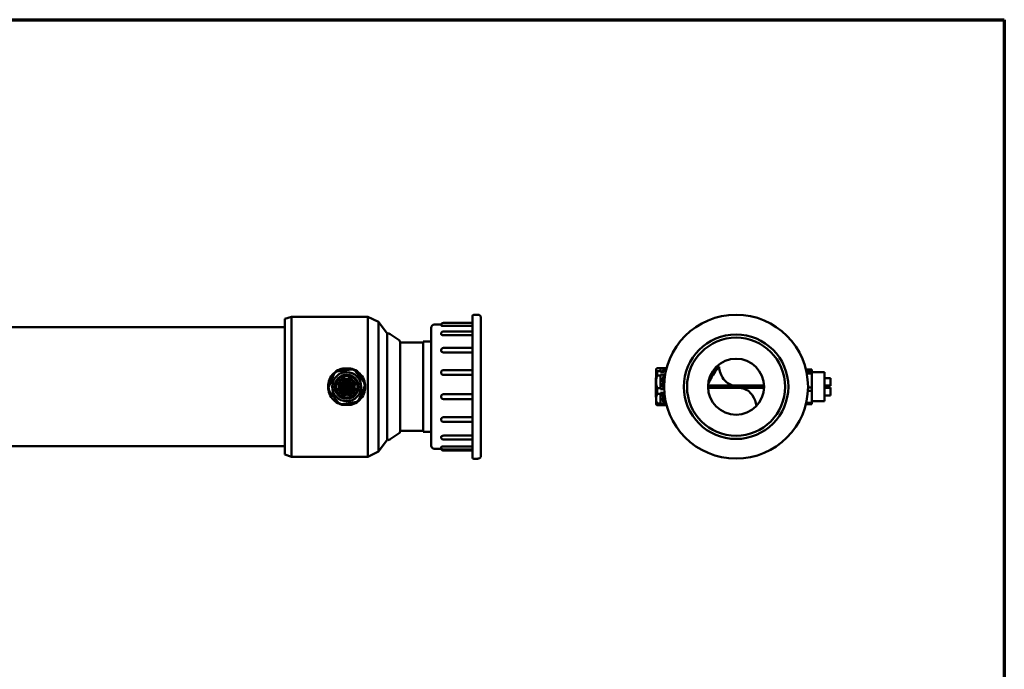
# Model space of a CAD drawing. Header units: millimetres. Extents: x 18 to 880, y 18 to 1083.
# Tile 5 of 5: x 423 to 873, y 315 to 612. Entities that reach past the tile are written whole.
import ezdxf

# ---------------------------------------------------------------- set-up
doc = ezdxf.new("R2010")
doc.units = ezdxf.units.MM
doc.header["$LTSCALE"] = 3
doc.layers.add('Cadre (ISO)', color=7, linetype='Continuous', lineweight=70)
doc.layers.add('Visible (ISO)', color=7, linetype='Continuous', lineweight=50)

# ---------------------------------------------------------------- blocks, each defined once
blk = doc.blocks.new('Cadres AQUA4D Border')
at = {"layer": 'Cadre (ISO)'}
for p, q in [((6, 204), (291, 204)), ((291, 204), (291, 6))]:
    blk.add_line(p, q, dxfattribs=at)

msp = doc.modelspace()

# ---------------------------------------------------------------- linework, layer by layer
at = {"layer": 'Visible (ISO)'}
for p, q in [((543.95, 475.21), (546.95, 476.21)), ((543.95, 413.21), (543.95, 475.21)), ((546.95, 476.21), (546.95, 412.21)), ((546.95, 476.21), (581.92, 476.21)), ((581.92, 412.21), (581.92, 476.21)), ((586.73, 473.81), (581.92, 476.21)), ((586.73, 473.81), (586.73, 414.6)), ((590.71, 468.53), (586.73, 473.81)), ((629.85, 473.36), (616.55, 473.36)), ((629.85, 411.78), (629.85, 476.63)), ((630.33, 477.11), (632.21, 477.11)), ((633.65, 412.74), (633.65, 475.67)), ((543.95, 471.46), (235.35, 471.46)), ((590.71, 419.86), (590.71, 468.55)), ((610.85, 417.24), (610.85, 471.17)), ((612.28, 472.61), (615.49, 472.61)), ((629.85, 472.03), (616.55, 472.03)), ((629.85, 469.48), (616.55, 469.48)), ((596.24, 465.51), (592.2, 468.25)), ((596.76, 464.52), (596.76, 423.89)), ((596.76, 464.46), (607.15, 464.46)), ((607.15, 423.61), (607.15, 464.81)), ((607.15, 464.81), (610.85, 464.81)), ((629.85, 467.74), (616.55, 467.74)), ((629.85, 461.92), (616.55, 461.92)), ((629.85, 459.87), (616.55, 459.87)), ((567.73, 451.15), (574.65, 452.12)), ((570.48, 452.52), (573.98, 452.52)), ((575.99, 451.57), (580.29, 446.06)), ((629.85, 451.83), (616.55, 451.83)), ((713.73, 452.21), (713.96, 452.43)), ((713.73, 452.21), (713.73, 451.98)), ((713.73, 451.98), (713.73, 446.47)), ((714.28, 452.69), (715.73, 452.69)), ((715.73, 451.28), (714.28, 451.28)), ((714.28, 451.28), (714.28, 449.36)), ((715.73, 452.69), (715.73, 451.28)), ((715.73, 452.61), (717.34, 452.61)), ((715.73, 450.98), (715.73, 451.28)), ((716.84, 451.21), (715.73, 451.21)), ((717.34, 450.98), (715.73, 450.98)), ((717.34, 452.61), (716.84, 451.21)), ((717.44, 452.69), (718.54, 452.69)), ((717.44, 451.28), (717.44, 452.69)), ((718.2, 451.28), (717.44, 451.28)), ((742.59, 453.31), (741.65, 453.37)), ((785.03, 452.12), (782.27, 452.12)), ((782.49, 451.15), (785.03, 451.15)), ((785.03, 451.15), (785.03, 452.12)), ((785.03, 450.26), (785.03, 451.15)), ((790.73, 450.86), (785.03, 450.86)), ((790.73, 437.56), (790.73, 450.86)), ((563.96, 443.78), (566.59, 450.26)), ((572.95, 449.46), (570.09, 449.06)), ((570.53, 447.15), (570.51, 447.15)), ((570.51, 446.85), (570.53, 446.85)), ((570.76, 449.51), (573.7, 449.51)), ((570.79, 446.11), (570.79, 446.31)), ((571.14, 447.15), (571.11, 447.15)), ((571.11, 446.85), (571.14, 446.85)), ((571.67, 447.76), (571.67, 447.45)), ((571.67, 446.56), (571.68, 445.15)), ((571.72, 446.5), (571.73, 444.06)), ((571.82, 446.5), (571.72, 446.5)), ((571.82, 447.48), (571.82, 447.68)), ((571.82, 447.48), (571.82, 446.5)), ((572.07, 447.5), (572.08, 444.71)), ((572.22, 447.71), (572.23, 444.71)), ((572.32, 446.51), (572.42, 446.51)), ((572.42, 446.51), (572.72, 446.51)), ((572.62, 446.51), (572.62, 447.68)), ((572.73, 444.71), (572.72, 446.51)), ((572.77, 447.77), (572.77, 447.45)), ((572.78, 445.16), (572.77, 446.56)), ((572.96, 446.35), (572.96, 445.66)), ((573.12, 446.35), (572.96, 446.35)), ((573.15, 446.32), (573.12, 446.35)), ((573.13, 445.66), (573.13, 446.14)), ((573.47, 447.32), (573.47, 447.3)), ((573.47, 446.72), (573.47, 446.69)), ((573.77, 447.3), (573.77, 447.32)), ((573.77, 446.69), (573.77, 446.72)), ((573.92, 445.79), (573.92, 445.99)), ((574.87, 445.93), (574.87, 445.9)), ((575.17, 445.9), (575.17, 445.93)), ((629.85, 449.61), (616.55, 449.61)), ((713.73, 448.24), (713.58, 448.24)), ((713.58, 446.6), (713.58, 448.24)), ((713.73, 446.6), (713.58, 446.6)), ((713.58, 446.43), (713.58, 446.6)), ((713.73, 446.43), (713.58, 446.43)), ((713.58, 446.31), (713.58, 446.43)), ((713.73, 446.31), (713.58, 446.31)), ((713.58, 446.13), (713.58, 446.31)), ((713.58, 446.08), (713.58, 446.13)), ((713.58, 445.84), (713.58, 446.08)), ((713.73, 446.08), (713.58, 446.08)), ((713.58, 445.78), (713.58, 445.84)), ((713.73, 446.47), (713.73, 438.69)), ((714.28, 449.36), (715.73, 449.36)), ((715.73, 449.36), (715.73, 449.75)), ((715.73, 449.75), (717.34, 449.75)), ((715.73, 449.36), (715.73, 443.58)), ((716.84, 447.65), (715.73, 447.65)), ((717.34, 449.75), (716.84, 447.65)), ((717.44, 449.36), (717.84, 449.36)), ((717.44, 444.94), (717.44, 449.36)), ((737.95, 447.21), (738.77, 447.71)), ((785.03, 450.26), (782.67, 450.26)), ((785.03, 443.78), (785.03, 450.26)), ((790.73, 448.17), (793.56, 448.17)), ((793.56, 448.16), (790.73, 448.16)), ((793.56, 448.16), (793.56, 448.17)), ((793.56, 448.15), (793.56, 448.16)), ((793.56, 448.15), (793.56, 445.25)), ((568.46, 436.84), (564.16, 442.35)), ((568.67, 444.75), (568.98, 444.75)), ((568.67, 443.65), (568.98, 443.65)), ((568.73, 444.2), (571.73, 444.2)), ((569.93, 444.6), (568.75, 444.6)), ((568.95, 443.8), (568.75, 443.8)), ((568.93, 444.05), (571.73, 444.06)), ((568.95, 443.8), (569.93, 443.8)), ((569.14, 445.75), (569.11, 445.75)), ((569.11, 445.45), (569.14, 445.45)), ((569.28, 443.12), (569.28, 443.09)), ((569.28, 442.51), (569.28, 442.48)), ((569.58, 443.09), (569.58, 443.12)), ((569.58, 442.48), (569.58, 442.51)), ((569.74, 445.75), (569.71, 445.75)), ((569.71, 445.45), (569.74, 445.45)), ((571.28, 444.75), (569.87, 444.75)), ((569.87, 443.65), (571.28, 443.65)), ((569.93, 444.4), (569.93, 444.7)), ((571.73, 444.7), (569.93, 444.7)), ((569.93, 444.3), (569.93, 444.4)), ((569.93, 443.8), (569.93, 443.7)), ((569.93, 443.7), (572.38, 443.71)), ((570.11, 445.44), (570.11, 444.9)), ((570.28, 445.44), (570.11, 445.44)), ((570.11, 444.9), (570.65, 444.83)), ((570.72, 443.48), (570.11, 443.47)), ((570.11, 443.47), (570.11, 443.26)), ((570.11, 443.26), (570.7, 442.9)), ((570.28, 445.03), (570.28, 445.44)), ((570.49, 445.01), (570.28, 445.03)), ((570.31, 443.28), (570.72, 443.28)), ((570.72, 443.05), (570.31, 443.28)), ((570.65, 444.83), (570.66, 445)), ((570.68, 441.72), (570.68, 441.69)), ((570.7, 442.9), (570.87, 442.9)), ((570.72, 443.58), (570.72, 443.48)), ((570.87, 443.58), (570.72, 443.58)), ((570.72, 443.28), (570.72, 443.05)), ((570.81, 445), (570.81, 444.8)), ((570.86, 442.07), (570.86, 442.25)), ((570.87, 443.48), (570.87, 443.58)), ((571.08, 443.48), (570.87, 443.48)), ((570.87, 443.28), (571.08, 443.28)), ((570.87, 442.9), (570.87, 443.28)), ((570.96, 442.34), (570.96, 442.3)), ((570.96, 442.3), (571.1, 442.3)), ((570.98, 441.69), (570.98, 441.72)), ((571.08, 443.28), (571.08, 443.48)), ((571.1, 442.3), (571.1, 442.33)), ((571.23, 442.25), (571.23, 442.05)), ((571.68, 443.25), (571.68, 441.85)), ((571.73, 443.7), (571.73, 441.9)), ((572.03, 441.91), (571.73, 441.9)), ((571.83, 441.9), (571.83, 440.73)), ((572.13, 441.91), (572.03, 441.91)), ((574.53, 444.71), (572.08, 444.71)), ((572.23, 440.71), (572.23, 443.71)), ((572.38, 440.91), (572.38, 443.71)), ((572.63, 441.91), (572.73, 441.91)), ((572.63, 440.93), (572.63, 441.91)), ((572.73, 441.91), (572.73, 444.36)), ((575.52, 444.36), (572.73, 444.36)), ((575.73, 444.21), (572.73, 444.21)), ((572.73, 442.81), (573.63, 442.81)), ((572.78, 441.85), (572.78, 442.71)), ((573.53, 442.71), (572.78, 442.71)), ((572.96, 445.66), (573.13, 445.66)), ((574.58, 444.76), (573.18, 444.76)), ((573.34, 441.56), (573.32, 441.56)), ((573.43, 442.07), (573.43, 442.22)), ((573.63, 443.01), (573.63, 444.01)), ((573.63, 443.71), (574.53, 443.71)), ((573.63, 442.81), (573.63, 443.01)), ((573.72, 442.34), (573.68, 442.39)), ((573.73, 443.66), (573.73, 442.91)), ((573.73, 443.66), (574.58, 443.66)), ((573.79, 442.58), (573.8, 442.25)), ((573.93, 442.58), (573.79, 442.58)), ((573.85, 443.51), (573.85, 443.42)), ((574.43, 443.51), (573.85, 443.51)), ((573.91, 442.06), (573.93, 442.06)), ((573.95, 441.56), (573.92, 441.56)), ((573.93, 442.06), (573.93, 442.58)), ((573.95, 443.26), (574.03, 443.26)), ((574.03, 443.39), (574.43, 443.39)), ((574.03, 443.26), (574.03, 443.39)), ((574.43, 443.39), (574.43, 443.51)), ((574.53, 444.61), (574.53, 444.71)), ((575.5, 444.61), (574.53, 444.61)), ((574.53, 444.11), (574.53, 444.01)), ((574.53, 444.01), (574.53, 443.71)), ((574.53, 443.81), (575.71, 443.81)), ((574.74, 442.96), (574.71, 442.96)), ((574.71, 442.66), (574.74, 442.66)), ((574.88, 445.32), (574.88, 445.29)), ((575.18, 445.29), (575.18, 445.32)), ((575.35, 442.96), (575.32, 442.96)), ((575.32, 442.66), (575.35, 442.66)), ((575.79, 444.76), (575.47, 444.76)), ((575.79, 443.66), (575.47, 443.66)), ((575.5, 444.61), (575.7, 444.61)), ((580.49, 444.63), (577.87, 438.15)), ((713.58, 445.55), (713.58, 445.78)), ((713.73, 445.78), (713.58, 445.78)), ((713.73, 445.55), (713.58, 445.55)), ((713.58, 445.41), (713.58, 445.55)), ((713.73, 445.41), (713.58, 445.41)), ((713.58, 445.22), (713.58, 445.41)), ((713.58, 445.17), (713.58, 445.22)), ((713.58, 444.57), (713.58, 445.17)), ((713.73, 445.17), (713.58, 445.17)), ((713.73, 444.57), (713.58, 444.57)), ((713.58, 444.43), (713.58, 444.57)), ((713.73, 444.43), (713.58, 444.43)), ((713.58, 444.07), (713.58, 444.43)), ((713.58, 443.99), (713.58, 444.07)), ((713.58, 443.75), (713.58, 443.99)), ((713.73, 443.99), (713.58, 443.99)), ((713.73, 443.75), (713.58, 443.75)), ((713.58, 443.61), (713.58, 443.75)), ((713.73, 443.61), (713.58, 443.61)), ((713.58, 443.42), (713.58, 443.61)), ((713.58, 443.36), (713.58, 443.42)), ((713.58, 442.86), (713.58, 443.36)), ((713.73, 443.36), (713.58, 443.36)), ((713.58, 442.78), (713.58, 442.86)), ((713.58, 442.15), (713.58, 442.78)), ((713.73, 442.78), (713.58, 442.78)), ((713.73, 442.15), (713.58, 442.15)), ((713.58, 442.01), (713.58, 442.15)), ((713.73, 442.01), (713.58, 442.01)), ((713.58, 441.58), (713.58, 442.01)), ((713.73, 441.58), (713.58, 441.58)), ((713.58, 441.43), (713.58, 441.58)), ((713.73, 441.43), (713.58, 441.43)), ((713.58, 441.27), (713.58, 441.43)), ((715.73, 443.58), (714.28, 443.58)), ((714.28, 443.58), (714.28, 440.88)), ((715.73, 444.63), (716.84, 444.63)), ((715.73, 443.08), (715.73, 443.58)), ((717.34, 443.08), (715.73, 443.08)), ((715.73, 440.88), (715.73, 441.34)), ((715.73, 441.34), (717.34, 441.34)), ((717.34, 443.08), (716.84, 444.63)), ((717.34, 441.34), (716.84, 440.65)), ((763.12, 444.71), (737.54, 444.71)), ((763.12, 443.71), (737.54, 443.71)), ((785.03, 442.35), (783.18, 442.35)), ((783.23, 443.78), (785.03, 443.78)), ((785.03, 442.35), (785.03, 443.78)), ((785.03, 436.84), (785.03, 442.35)), ((790.73, 444.75), (793.56, 444.75)), ((790.73, 444.64), (793.56, 444.64)), ((790.73, 443.77), (793.56, 443.77)), ((790.73, 443.76), (793.56, 443.76)), ((793.56, 443.65), (790.73, 443.65)), ((793.56, 444.75), (793.56, 445.25)), ((793.56, 444.64), (793.56, 444.75)), ((793.56, 443.76), (793.56, 443.77)), ((793.56, 443.65), (793.56, 443.76)), ((793.56, 443.65), (793.56, 443.65)), ((793.56, 443.15), (793.56, 443.65)), ((793.56, 440.26), (793.56, 443.15)), ((576.73, 437.26), (569.8, 436.29)), ((570.68, 441.11), (570.68, 441.09)), ((573.7, 438.91), (570.76, 438.91)), ((570.98, 441.09), (570.98, 441.11)), ((571.51, 438.95), (574.37, 439.36)), ((571.68, 440.64), (571.68, 440.96)), ((572.63, 440.93), (572.63, 440.73)), ((572.78, 440.65), (572.78, 440.96)), ((573.32, 441.26), (573.34, 441.26)), ((573.92, 441.26), (573.95, 441.26)), ((616.55, 440.75), (629.85, 440.75)), ((629.85, 438.51), (616.55, 438.51)), ((713.73, 441.27), (713.58, 441.27)), ((713.58, 441.02), (713.58, 441.27)), ((713.73, 441.02), (713.58, 441.02)), ((713.58, 440.43), (713.58, 441.02)), ((713.73, 440.43), (713.58, 440.43)), ((713.58, 440.4), (713.58, 440.43)), ((713.73, 440.4), (713.58, 440.4)), ((713.58, 440.24), (713.58, 440.4)), ((713.73, 440.24), (713.58, 440.24)), ((713.58, 440.02), (713.58, 440.24)), ((713.73, 440.02), (713.58, 440.02)), ((713.58, 439.86), (713.58, 440.02)), ((713.73, 439.86), (713.58, 439.86)), ((713.58, 439.63), (713.58, 439.86)), ((713.73, 439.63), (713.58, 439.63)), ((713.58, 439.48), (713.58, 439.63)), ((713.73, 439.48), (713.58, 439.48)), ((713.73, 438.69), (713.73, 436.21)), ((714.28, 440.88), (715.73, 440.88)), ((715.73, 440.88), (715.73, 436.51)), ((716.84, 440.65), (715.73, 440.65)), ((715.73, 438.36), (716.84, 438.36)), ((717.34, 436.3), (716.84, 438.36)), ((717.44, 440.88), (717.6, 440.88)), ((717.44, 436.51), (717.44, 440.88)), ((782.4, 436.84), (785.03, 436.84)), ((790.73, 437.56), (785.03, 437.56)), ((785.03, 436.29), (785.03, 436.84)), ((790.73, 440.24), (793.56, 440.24)), ((793.56, 440.24), (793.56, 440.26)), ((573.98, 435.89), (570.48, 435.89)), ((713.73, 436.21), (713.96, 435.98)), ((715.73, 436.51), (714.28, 436.51)), ((714.28, 436.51), (714.28, 435.72)), ((714.28, 435.72), (715.73, 435.72)), ((715.73, 436.3), (715.73, 436.51)), ((717.34, 436.3), (715.73, 436.3)), ((715.73, 435.72), (715.73, 435.8)), ((715.73, 435.8), (717.34, 435.8)), ((718.34, 436.51), (717.44, 436.51)), ((717.44, 435.72), (718.54, 435.72)), ((759.66, 435.44), (759.66, 435.44)), ((785.03, 436.29), (782.27, 436.29)), ((616.55, 430.22), (629.85, 430.22)), ((629.85, 428.13), (616.55, 428.13)), ((596.76, 423.96), (607.15, 423.96)), ((607.15, 423.61), (610.85, 423.61)), ((590.71, 419.88), (586.73, 414.6)), ((596.24, 422.9), (592.2, 420.17)), ((616.55, 421.83), (629.85, 421.83)), ((629.85, 420.03), (616.55, 420.03)), ((543.95, 416.96), (235.35, 416.96)), ((586.73, 414.6), (581.92, 412.21)), ((612.28, 415.8), (615.71, 415.8)), ((616.55, 416.84), (629.85, 416.84)), ((629.85, 415.43), (616.55, 415.43)), ((629.85, 415.05), (616.55, 415.05)), ((543.95, 413.21), (546.95, 412.21)), ((546.95, 412.21), (581.92, 412.21)), ((630.33, 411.3), (632.21, 411.3))]:
    msp.add_line(p, q, dxfattribs=at)
for centre, radius in [((750.33, 444.21), 32.9), ((750.33, 444.21), 23.9), ((750.33, 444.21), 22.42), ((750.33, 444.21), 12.8), ((572.23, 444.21), 6.65), ((572.23, 444.21), 5.5), ((572.23, 444.21), 5), ((569.43, 445.6), 0.62), ((569.43, 445.6), 0.35), ((570.82, 447), 0.62), ((570.82, 447), 0.35), ((573.62, 447.01), 0.62), ((573.62, 447.01), 0.35), ((575.03, 445.61), 0.62), ((575.03, 445.61), 0.35), ((569.43, 442.8), 0.62), ((569.43, 442.8), 0.35), ((570.83, 441.4), 0.62), ((570.83, 441.4), 0.35), ((573.63, 441.41), 0.62), ((573.63, 441.41), 0.35), ((575.03, 442.81), 0.62), ((575.03, 442.81), 0.35)]:
    msp.add_circle(centre, radius, dxfattribs=at)
for centre, radius, start, end in [((616.55, 472.24), 1.12, 90, 180), ((630.33, 476.63), 0.478, 90, 180), ((632.21, 475.67), 1.43, 0, 90), ((591.08, 466.59), 2, 55.9091, 100.6621), ((612.28, 471.17), 1.43, 90, 180), ((616.55, 468.35), 1.12, 90, 180), ((595.56, 464.52), 1.2, 0, 55.9091), ((616.55, 460.79), 1.12, 90, 180), ((572.23, 444.21), 8.28, 122.9455, 132.9554), ((572.23, 444.21), 8.28, 62.9455, 72.9554), ((616.55, 450.71), 1.12, 90, 180), ((572.23, 444.21), 5.3, 113.7903, 262.2097), ((572.23, 444.21), 4.08, 105.0425, 165.1632), ((569.43, 445.6), 0.325, 27.5893, 152.6164), ((570.82, 447), 0.325, 152.6164, 207.5893), ((570.82, 447), 0.325, 27.5893, 152.6164), ((570.82, 447), 0.325, 207.5893, 332.6164), ((570.82, 447), 0.325, 332.6164, 27.5893), ((571.27, 447.76), 0.4, 0.1028, 105.0425), ((572.23, 444.21), 3.65, 81.3914, 98.8143), ((572.23, 444.21), 3.6, 81.3149, 98.8908), ((572.23, 444.21), 3.5, 96.6653, 99.1439), ((570.82, 447), 0.96, 332.4057, 27.8), ((572.23, 444.21), 3.5, 92.2516, 96.6653), ((572.23, 444.21), 3.5, 88.4656, 90.1028), ((572.23, 444.21), 3.5, 81.0617, 83.5404), ((573.62, 447.01), 0.96, 152.4057, 207.8), ((573.17, 447.77), 0.4, 75.1632, 180.1028), ((572.23, 444.21), 5.3, 293.7903, 82.2097), ((572.23, 444.21), 4.08, 15.0425, 75.1632), ((573.62, 447.01), 0.325, 117.5893, 242.6164), ((573.62, 447.01), 0.325, 62.6164, 117.5893), ((573.62, 447.01), 0.325, 242.6164, 297.5893), ((573.62, 447.01), 0.325, 297.5893, 62.6164), ((575.03, 445.61), 0.325, 117.5893, 242.6164), ((575.03, 445.61), 0.325, 62.6164, 117.5893), ((575.03, 445.61), 0.325, 297.5893, 62.6164), ((572.23, 444.21), 8.28, 2.9455, 12.9554), ((572.23, 444.21), 8.28, 182.9455, 192.9554), ((568.67, 445.15), 0.4, 165.1632, 270.1028), ((568.67, 443.25), 0.4, 90.1028, 195.0425), ((572.23, 444.21), 4.09, 195.0425, 255.1632), ((572.23, 444.21), 3.65, 171.3914, 188.8143), ((572.23, 444.21), 3.6, 171.3149, 188.8908), ((572.23, 444.21), 3.5, 178.4656, 180.1028), ((572.23, 444.21), 3.5, 182.2516, 186.6653), ((572.23, 444.21), 3.5, 171.0617, 173.5404), ((572.23, 444.21), 3.5, 186.6653, 189.1439), ((569.43, 445.6), 0.96, 242.4057, 297.8), ((569.43, 442.8), 0.96, 62.4057, 117.8), ((569.43, 445.6), 0.325, 152.6164, 207.5893), ((569.43, 442.8), 0.325, 117.5893, 242.6164), ((569.43, 445.6), 0.325, 207.5893, 332.6164), ((569.43, 442.8), 0.325, 62.6164, 117.5893), ((569.43, 442.8), 0.325, 242.6164, 297.5893), ((569.43, 442.8), 0.325, 297.5893, 62.6164), ((569.43, 445.6), 0.325, 332.6164, 27.5893), ((570.83, 441.4), 0.325, 117.5893, 242.6164), ((570.83, 441.4), 0.325, 62.6164, 117.5893), ((570.83, 441.4), 0.325, 297.5893, 62.6164), ((571.28, 445.15), 0.4, 270.1028, 0.1028), ((571.28, 443.25), 0.4, 0.1028, 90.1028), ((570.83, 441.4), 0.96, 332.4057, 27.8), ((573.63, 441.41), 0.96, 152.4057, 207.8), ((573.18, 445.16), 0.4, 180.1028, 270.1028), ((572.23, 444.21), 4.09, 285.0425, 345.1632), ((573.63, 441.41), 0.325, 152.6164, 207.5893), ((573.63, 441.41), 0.325, 27.5893, 152.6164), ((573.53, 442.91), 0.2, 270.1028, 0.1028), ((573.63, 441.41), 0.325, 332.6164, 27.5893), ((575.03, 445.61), 0.96, 242.4057, 297.8), ((575.03, 442.81), 0.96, 62.4057, 117.8), ((575.03, 442.81), 0.325, 152.6164, 207.5893), ((575.03, 442.81), 0.325, 27.5893, 152.6164), ((575.03, 442.81), 0.325, 207.5893, 332.6164), ((575.03, 445.61), 0.325, 242.6164, 297.5893), ((575.03, 442.81), 0.325, 332.6164, 27.5893), ((572.23, 444.21), 3.5, 6.6653, 9.1439), ((572.23, 444.21), 3.5, 351.0617, 353.5404), ((572.23, 444.21), 3.5, 2.2516, 6.6653), ((572.23, 444.21), 3.5, 358.4656, 0.1028), ((572.23, 444.21), 3.6, 351.3149, 8.8908), ((575.79, 445.16), 0.4, 270.1028, 15.0425), ((575.79, 443.26), 0.4, 345.1632, 90.1028), ((572.23, 444.21), 3.65, 351.3914, 8.8143), ((572.23, 444.21), 8.28, 242.9455, 252.9554), ((570.83, 441.4), 0.325, 242.6164, 297.5893), ((571.28, 440.64), 0.4, 255.1632, 0.1028), ((572.23, 444.21), 3.5, 261.0617, 263.5404), ((572.23, 444.21), 3.6, 261.3149, 278.8908), ((572.23, 444.21), 3.65, 261.3914, 278.8143), ((572.23, 444.21), 3.5, 268.4656, 270.1028), ((572.23, 444.21), 3.5, 272.2516, 276.6653), ((572.23, 444.21), 3.5, 276.6653, 279.1439), ((573.18, 440.65), 0.4, 180.1028, 285.0425), ((573.63, 441.41), 0.325, 207.5893, 332.6164), ((572.23, 444.21), 8.28, 302.9455, 312.9554), ((616.55, 439.63), 1.12, 180, 270), ((616.55, 429.25), 1.12, 180, 270), ((595.56, 423.89), 1.2, 304.0909, 0), ((591.08, 421.82), 2, 259.3379, 304.0909), ((616.55, 421.15), 1.12, 180, 270), ((612.28, 417.24), 1.43, 180, 270), ((616.55, 416.56), 1.12, 180, 270), ((616.55, 416.17), 1.12, 199.2354, 270), ((630.33, 411.78), 0.478, 180, 270), ((632.21, 412.74), 1.43, 270, 0)]:
    msp.add_arc(centre, radius, start, end, dxfattribs=at)
for centre, major_axis, ratio, start_param, end_param in [((713.37, 444.21), (3.5, 6.99), 0.09555, 6.078461, 6.321467), ((713.37, 444.21), (-4.27, -8.54), 0.09555, 3.313447, 3.371754), ((713.37, 444.21), (-4.27, -8.54), 0.09555, 2.533866, 2.592174), ((598.44, 421.66), (27.84, -24.55), 0.077985, 3.075039, 3.210504), ((625.78, 458.89), (-55.05, -12.96), 0.030158, 0.02614, 0.087555), ((577.32, 446.68), (-6.43, -0.67), 0.198492, 6.263008, 6.424337), ((583.91, 438.94), (-12.85, 7.12), 0.088611, 6.248768, 6.332443), ((571.61, 445.54), (-0.525, 0.541), 0.427788, 5.890789, 6.25047), ((566.25, 438.74), (-5.17, -7.53), 0.185404, 3.115943, 3.268695), ((569.45, 443.45), (1.89, 2.64), 0.230652, 0.005048, 0.164618), ((568.91, 447.32), (-2.46, 1.4), 0.20817, 3.069946, 3.260213), ((560.95, 439.21), (-10.54, -6.97), 0.147915, 3.044451, 3.178914), ((572.09, 447.5), (0, 0.2), 0.087379, 0.00328, 1.574184), ((573.05, -12.77), (-0.82, 460.48), 0.087156, 0, 0.00327), ((574.27, 450.59), (0.43, 4.58), 0.480717, 2.811669, 2.98979), ((573.42, 447.89), (0.77, -2.04), 0.572307, 5.691144, 5.855822), ((585.58, 461.98), (-12.31, -15.75), 0.223056, 0.059723, 0.146992), ((576.36, 446.75), (-2.93, -0.75), 0.210382, 0.32113, 0.537152), ((713.37, 444.21), (1.31, 6.97), 0.474946, 4.861171, 5.315299), ((713.37, 444.21), (-1.6, -8.52), 0.474946, 2.307278, 2.365586), ((1029.21, 445.02), (-460.48, -0.82), 0.087156, 0, 0.00327), ((568.93, 444.07), (-0.2, 0), 0.087379, 0.00328, 1.574184), ((578.63, 440.9), (-8.16, 4.42), 0.170044, 6.230788, 6.375439), ((590.93, 414.07), (20.37, -31.36), 0.086299, 3.085806, 3.158996), ((583.53, 432.28), (12.93, -10.32), 0.125445, 3.134781, 3.241762), ((573.12, 444.17), (-2.52, -1.99), 0.285635, 6.061488, 6.317718), ((580.53, 437.13), (-9.91, 8.1), 0.091834, 6.171663, 6.358351), ((572.42, 439.42), (1.73, -3.23), 0.251178, 3.008293, 3.233224), ((690.77, 600.5), (-120.12, -158.37), 0.0364, 6.278365, 6.310889), ((571.24, 442.14), (-0.523, 0.297), 0.426049, 6.177864, 6.521488), ((585.27, 454.11), (-14.54, -11.82), 0.072605, 6.224465, 6.37026), ((571.18, 441.94), (-0.439, 0.528), 0.37911, 5.978977, 6.327994), ((569.6, 443.93), (-1.29, -1.31), 0.264331, 3.148571, 3.398443), ((567.62, 445.43), (-3.31, 0.35), 0.114476, 2.893344, 3.060985), ((565.71, 431.95), (-5.2, -10.72), 0.134262, 3.063256, 3.206974), ((570.06, 440.36), (0.82, 2.12), 0.248881, 6.230627, 6.380292), ((570.12, 441.97), (-0.824, -0.461), 0.33268, 3.072041, 3.313518), ((552.6, 432.71), (-18.45, -12.62), 0.114682, 3.063577, 3.16707), ((571.86, 441.23), (-0.7, 1.27), 0.236221, 0.211023, 0.405622), ((571.76, 441.67), (0.68, -1.01), 0.433755, 2.859962, 3.099878), ((661.51, 340.47), (-90.36, 102.02), 0.028219, 6.258287, 6.299206), ((560.58, 450.65), (10.88, -8.52), 0.109983, 6.144071, 6.244517), ((569.54, 439.67), (1.79, 2.83), 0.19455, 6.242591, 6.406234), ((570.5, 443), (0.975, -0.854), 0.444638, 6.15463, 6.423709), ((570.34, 442.82), (-1.17, 0.63), 0.527848, 3.186682, 3.421329), ((588.76, 432.03), (-15.57, 10.46), 0.112392, 6.266773, 6.358796), ((589.2, 454.45), (-16.01, -12.29), 0.102348, 6.205027, 6.299854), ((576.7, 437.67), (3.46, -4.88), 0.18599, 3.010917, 3.182681), ((585.39, 461.37), (-12.14, -19.26), 0.101184, 6.26351, 6.347113), ((574.3, 441.76), (-1.02, 0.62), 0.267073, 6.19752, 6.445871), ((573.8, 441.69), (-0.486, 0.717), 0.350625, 6.050475, 6.323389), ((575.17, 443.14), (-1.88, -0.86), 0.158544, 0.080247, 0.319454), ((570.49, 436.71), (-3.03, -5.85), 0.190981, 3.123408, 3.240541), ((577.8, 442.05), (4.3, -3.3), 0.219114, 3.123295, 3.308796), ((579.55, 422.59), (-6.12, 19.82), 0.041515, 6.160363, 6.237328), ((577.46, 438.33), (3.88, -7.09), 0.170413, 3.048911, 3.200237), ((576.05, 431.04), (2.6, -11.52), 0.080917, 2.948378, 3.059322), ((574.25, 444.58), (-0.616, 0.645), 0.322297, 5.985622, 6.285822), ((565.74, 431.55), (-8.08, -13.87), 0.108058, 3.065423, 3.204713), ((573.9, 442.82), (-0.045, 0.62), 0.533498, 2.418917, 2.684667), ((573.72, 442.58), (0.271, -0.504), 0.530704, 5.71038, 6.006288), ((573.24, 444.8), (-0.585, -0.402), 0.355942, 2.902827, 3.23305), ((573.48, 442.84), (0.423, 0.562), 0.380984, 6.056055, 6.243454), ((593.53, 433.11), (-19.51, 12.12), 0.073731, 6.267667, 6.329126), ((576.09, 446.72), (-2.06, -1.67), 0.20699, 6.117391, 6.30365), ((575.87, 441.66), (1.86, -3.79), 0.247629, 3.021406, 3.150782), ((574.54, 444.63), (-0.486, 0.623), 0.38187, 5.995067, 6.33921), ((591.68, 469.13), (17.63, 24.09), 0.061847, 3.131683, 3.186988), ((568.81, 434.5), (-5.47, -10.95), 0.147901, 3.084509, 3.215674), ((572.35, 442.53), (1.88, 2.73), 0.197523, 6.252706, 6.419203), ((575.52, 444.34), (0.2, 0), 0.087379, 0.00328, 1.574184), ((115.25, 443.39), (460.48, 0.82), 0.087156, 0, 0.00327), ((713.37, 444.21), (-1.6, -8.52), 0.474946, 1.527698, 1.584663), ((713.37, 444.21), (-3.37, 8.48), 0.323489, 4.184897, 4.243205), ((571.41, 901.18), (0.82, -460.48), 0.087156, 0, 0.00327), ((572.36, 440.91), (0, -0.2), 0.087379, 0.00328, 1.574184), ((713.37, 444.21), (-2.76, 6.94), 0.323489, 3.597197, 4.051324), ((713.37, 444.21), (-3.37, 8.48), 0.323489, 3.405317, 3.463625), ((713.37, 444.21), (4.27, -8.54), 0.09555, 6.053023, 6.111331)]:
    msp.add_ellipse(centre, major_axis=major_axis, ratio=ratio, start_param=start_param, end_param=end_param, dxfattribs=at)
for points, knots in [([(616.55, 472.03), (616.42, 472.03), (616.28, 472.04), (616.02, 472.06), (615.9, 472.07), (615.72, 472.1), (615.63, 472.12), (615.53, 472.15), (615.49, 472.17), (615.44, 472.2), (615.42, 472.22), (615.42, 472.24)], [0, 0, 0, 0, 0.0388574, 0.0388574, 0.0777149, 0.0777149, 0.1120711, 0.1120711, 0.1399631, 0.1399631, 0.1678552, 0.1678552, 0.1678552, 0.1678552]), ([(616.55, 467.74), (616.42, 467.74), (616.28, 467.75), (616.02, 467.81), (615.9, 467.85), (615.72, 467.94), (615.63, 468), (615.53, 468.1), (615.49, 468.15), (615.44, 468.25), (615.42, 468.3), (615.42, 468.35)], [0, 0, 0, 0, 0.0388574, 0.0388574, 0.0777149, 0.0777149, 0.1120711, 0.1120711, 0.1399631, 0.1399631, 0.1678552, 0.1678552, 0.1678552, 0.1678552]), ([(616.55, 459.87), (616.42, 459.87), (616.28, 459.89), (616.02, 459.97), (615.9, 460.03), (615.72, 460.16), (615.63, 460.25), (615.53, 460.4), (615.49, 460.48), (615.44, 460.63), (615.42, 460.72), (615.42, 460.79)], [0, 0, 0, 0, 0.0388574, 0.0388574, 0.0777149, 0.0777149, 0.1120711, 0.1120711, 0.1399631, 0.1399631, 0.1678552, 0.1678552, 0.1678552, 0.1678552]), ([(563.73, 444.21), (563.73, 445.28), (563.94, 446.42), (564.81, 448.51), (565.47, 449.46), (566.97, 450.97), (567.92, 451.62), (569.46, 452.26), (569.97, 452.42), (570.48, 452.52)], [3.862266, 3.862266, 3.862266, 3.862266, 4.184092, 4.184092, 4.505919, 4.505919, 4.827803, 4.827803, 4.978131, 4.978131, 4.978131, 4.978131]), ([(573.98, 452.52), (574.49, 452.42), (575, 452.26), (576.53, 451.62), (577.49, 450.97), (578.99, 449.46), (579.64, 448.51), (580.51, 446.42), (580.73, 445.28), (580.73, 444.21)], [0.171556, 0.171556, 0.171556, 0.171556, 0.321884, 0.321884, 0.643769, 0.643769, 0.965595, 0.965595, 1.287422, 1.287422, 1.287422, 1.287422]), ([(616.55, 449.61), (616.42, 449.61), (616.28, 449.63), (616.02, 449.73), (615.9, 449.8), (615.72, 449.96), (615.63, 450.06), (615.53, 450.24), (615.49, 450.33), (615.44, 450.52), (615.42, 450.62), (615.42, 450.71)], [0, 0, 0, 0, 0.0388574, 0.0388574, 0.0777149, 0.0777149, 0.1120711, 0.1120711, 0.1399631, 0.1399631, 0.1678552, 0.1678552, 0.1678552, 0.1678552]), ([(572.32, 447.7), (572.34, 447.7), (572.36, 447.7), (572.38, 447.7), (572.4, 447.7), (572.42, 447.7), (572.44, 447.7), (572.45, 447.7), (572.47, 447.7), (572.49, 447.7), (572.5, 447.69), (572.52, 447.69), (572.53, 447.69), (572.55, 447.69), (572.56, 447.69), (572.57, 447.69), (572.58, 447.69), (572.59, 447.69), (572.6, 447.69), (572.61, 447.68), (572.61, 447.68), (572.62, 447.68), (572.62, 447.68), (572.62, 447.68), (572.62, 447.68)], [0, 0, 0, 0, 0.125, 0.125, 0.125, 0.25, 0.25, 0.25, 0.375, 0.375, 0.375, 0.5, 0.5, 0.5, 0.625, 0.625, 0.625, 0.75, 0.75, 0.75, 0.875, 0.875, 0.875, 1, 1, 1, 1]), ([(737.58, 445.33), (737.72, 445.68), (737.92, 446.17), (738.23, 446.77), (738.38, 447.06), (738.56, 447.37), (738.77, 447.71)], [0.4585283, 0.4585283, 0.4585283, 0.4585283, 0.8555728, 0.8555728, 0.8555728, 1.0471976, 1.0471976, 1.0471976, 1.0471976]), ([(744.55, 447.71), (745.6, 446.22), (747.27, 445.14), (749.09, 444.82), (749.5, 444.74), (749.92, 444.71), (750.33, 444.71)], [0, 0, 0, 0, 0.855573, 0.855573, 0.855573, 1.047198, 1.047198, 1.047198, 1.047198]), ([(570.48, 435.89), (569.97, 436), (569.46, 436.15), (567.92, 436.79), (566.97, 437.44), (565.47, 438.95), (564.81, 439.9), (563.94, 441.99), (563.73, 443.13), (563.73, 444.21)], [2.7464, 2.7464, 2.7464, 2.7464, 2.896728, 2.896728, 3.218612, 3.218612, 3.540439, 3.540439, 3.862266, 3.862266, 3.862266, 3.862266]), ([(568.73, 444.3), (568.73, 444.32), (568.73, 444.34), (568.73, 444.36), (568.73, 444.38), (568.73, 444.4), (568.73, 444.41), (568.74, 444.43), (568.74, 444.45), (568.74, 444.47), (568.74, 444.48), (568.74, 444.5), (568.74, 444.51), (568.74, 444.53), (568.74, 444.54), (568.74, 444.55), (568.75, 444.56), (568.75, 444.57), (568.75, 444.58), (568.75, 444.58), (568.75, 444.59), (568.75, 444.59), (568.75, 444.6), (568.75, 444.6), (568.75, 444.6)], [0, 0, 0, 0, 0.125, 0.125, 0.125, 0.25, 0.25, 0.25, 0.375, 0.375, 0.375, 0.5, 0.5, 0.5, 0.625, 0.625, 0.625, 0.75, 0.75, 0.75, 0.875, 0.875, 0.875, 1, 1, 1, 1]), ([(573.7, 442.14), (573.71, 442.13), (573.73, 442.12), (573.76, 442.1), (573.78, 442.09), (573.8, 442.08)], [0.000001, 0.000001, 0.000001, 0.000001, 0.00602951, 0.00602951, 0.01205796, 0.01205796, 0.01205796, 0.01205796]), ([(580.73, 444.21), (580.73, 443.13), (580.51, 441.99), (579.64, 439.9), (578.99, 438.95), (577.49, 437.44), (576.53, 436.79), (575, 436.15), (574.49, 436), (573.98, 435.89)], [1.287422, 1.287422, 1.287422, 1.287422, 1.609248, 1.609248, 1.931075, 1.931075, 2.252959, 2.252959, 2.403288, 2.403288, 2.403288, 2.403288]), ([(575.73, 444.11), (575.73, 444.09), (575.73, 444.07), (575.72, 444.05), (575.72, 444.03), (575.72, 444.02), (575.72, 444), (575.72, 443.98), (575.72, 443.96), (575.72, 443.94), (575.72, 443.93), (575.72, 443.91), (575.71, 443.9), (575.71, 443.89), (575.71, 443.87), (575.71, 443.86), (575.71, 443.85), (575.71, 443.84), (575.71, 443.83), (575.71, 443.83), (575.71, 443.82), (575.71, 443.82), (575.71, 443.81), (575.71, 443.81), (575.71, 443.81)], [0, 0, 0, 0, 0.125, 0.125, 0.125, 0.25, 0.25, 0.25, 0.375, 0.375, 0.375, 0.5, 0.5, 0.5, 0.625, 0.625, 0.625, 0.75, 0.75, 0.75, 0.875, 0.875, 0.875, 1, 1, 1, 1]), ([(751.33, 443.71), (753.36, 443.71), (755.37, 442.87), (756.81, 441.46), (757.2, 441.08), (757.56, 440.66), (757.86, 440.21)], [0, 0, 0, 0, 0.823228, 0.823228, 0.823228, 1.047198, 1.047198, 1.047198, 1.047198]), ([(572.13, 440.71), (572.11, 440.71), (572.09, 440.71), (572.08, 440.71), (572.06, 440.71), (572.04, 440.71), (572.02, 440.71), (572, 440.71), (571.98, 440.71), (571.97, 440.72), (571.95, 440.72), (571.94, 440.72), (571.92, 440.72), (571.91, 440.72), (571.9, 440.72), (571.88, 440.72), (571.87, 440.72), (571.86, 440.72), (571.86, 440.73), (571.85, 440.73), (571.84, 440.73), (571.84, 440.73), (571.84, 440.73), (571.83, 440.73), (571.83, 440.73)], [0, 0, 0, 0, 0.125, 0.125, 0.125, 0.25, 0.25, 0.25, 0.375, 0.375, 0.375, 0.5, 0.5, 0.5, 0.625, 0.625, 0.625, 0.75, 0.75, 0.75, 0.875, 0.875, 0.875, 1, 1, 1, 1]), ([(615.42, 439.63), (615.42, 439.72), (615.44, 439.82), (615.49, 440.02), (615.53, 440.11), (615.63, 440.29), (615.72, 440.39), (615.9, 440.55), (616.02, 440.63), (616.28, 440.72), (616.42, 440.75), (616.55, 440.75)], [0.1678552, 0.1678552, 0.1678552, 0.1678552, 0.1957472, 0.1957472, 0.2236393, 0.2236393, 0.2579955, 0.2579955, 0.2968529, 0.2968529, 0.3357104, 0.3357104, 0.3357104, 0.3357104]), ([(713.96, 435.98), (713.96, 435.97), (713.97, 435.97), (713.98, 435.95), (714, 435.94), (714.01, 435.93), (714.02, 435.92), (714.04, 435.91), (714.05, 435.89), (714.07, 435.88), (714.08, 435.87), (714.1, 435.86), (714.11, 435.85), (714.13, 435.83), (714.14, 435.82), (714.16, 435.81), (714.18, 435.8), (714.19, 435.78), (714.21, 435.77), (714.23, 435.76), (714.25, 435.75), (714.26, 435.73), (714.28, 435.73), (714.28, 435.72)], [0.6471764, 0.6471764, 0.6471764, 0.6471764, 0.6610169, 0.6779661, 0.6949153, 0.7118644, 0.7288136, 0.7457627, 0.7627119, 0.779661, 0.7966102, 0.8135593, 0.8305085, 0.8474576, 0.8644068, 0.8813559, 0.8983051, 0.9152542, 0.9322034, 0.9491525, 0.9661017, 0.9830508, 1, 1, 1, 1]), ([(615.42, 429.25), (615.42, 429.33), (615.44, 429.42), (615.49, 429.58), (615.53, 429.67), (615.63, 429.82), (615.72, 429.91), (615.9, 430.05), (616.02, 430.12), (616.28, 430.2), (616.42, 430.22), (616.55, 430.22)], [0.1678552, 0.1678552, 0.1678552, 0.1678552, 0.1957472, 0.1957472, 0.2236393, 0.2236393, 0.2579955, 0.2579955, 0.2968529, 0.2968529, 0.3357104, 0.3357104, 0.3357104, 0.3357104]), ([(615.42, 421.15), (615.42, 421.21), (615.44, 421.26), (615.49, 421.38), (615.53, 421.44), (615.63, 421.54), (615.72, 421.61), (615.9, 421.71), (616.02, 421.75), (616.28, 421.81), (616.42, 421.83), (616.55, 421.83)], [0.1678552, 0.1678552, 0.1678552, 0.1678552, 0.1957472, 0.1957472, 0.2236393, 0.2236393, 0.2579955, 0.2579955, 0.2968529, 0.2968529, 0.3357104, 0.3357104, 0.3357104, 0.3357104]), ([(615.42, 416.56), (615.42, 416.58), (615.44, 416.6), (615.49, 416.65), (615.53, 416.67), (615.63, 416.72), (615.72, 416.74), (615.9, 416.79), (616.02, 416.81), (616.28, 416.83), (616.42, 416.84), (616.55, 416.84)], [0.1678552, 0.1678552, 0.1678552, 0.1678552, 0.1957472, 0.1957472, 0.2236393, 0.2236393, 0.2579955, 0.2579955, 0.2968529, 0.2968529, 0.3357104, 0.3357104, 0.3357104, 0.3357104])]:
    msp.add_open_spline(points, degree=3, knots=knots, dxfattribs=at)
for points in [[(714.28, 452.69), (714.28, 452.69), (714.26, 452.68), (714.25, 452.66), (714.23, 452.65), (714.21, 452.64), (714.19, 452.63), (714.18, 452.62), (714.16, 452.6), (714.14, 452.59), (714.13, 452.58), (714.11, 452.57), (714.1, 452.55), (714.08, 452.54), (714.07, 452.53), (714.05, 452.52), (714.04, 452.5), (714.02, 452.49), (714.01, 452.48), (714, 452.47), (713.98, 452.46), (713.97, 452.44), (713.96, 452.43), (713.95, 452.42), (713.94, 452.41), (713.92, 452.4), (713.91, 452.38), (713.9, 452.37), (713.89, 452.36), (713.88, 452.35), (713.87, 452.34), (713.86, 452.32), (713.86, 452.31), (713.85, 452.3), (713.84, 452.29), (713.83, 452.28), (713.82, 452.27), (713.82, 452.25), (713.81, 452.24), (713.8, 452.23), (713.8, 452.22), (713.79, 452.21), (713.78, 452.19), (713.78, 452.18), (713.77, 452.17), (713.77, 452.16), (713.76, 452.15), (713.76, 452.14), (713.76, 452.12), (713.75, 452.11), (713.75, 452.1), (713.75, 452.09), (713.74, 452.08), (713.74, 452.06), (713.74, 452.05), (713.74, 452.04), (713.74, 452.03), (713.73, 452.02), (713.73, 452.01), (713.73, 451.99), (713.73, 451.99), (713.73, 451.98)], [(714.28, 451.28), (714.28, 451.28), (714.26, 451.29), (714.25, 451.3), (714.23, 451.31), (714.21, 451.33), (714.19, 451.34), (714.18, 451.35), (714.16, 451.36), (714.14, 451.38), (714.13, 451.39), (714.11, 451.4), (714.1, 451.41), (714.08, 451.42), (714.07, 451.44), (714.05, 451.45), (714.04, 451.46), (714.02, 451.47), (714.01, 451.48), (714, 451.5), (713.98, 451.51), (713.97, 451.52), (713.96, 451.53), (713.95, 451.55), (713.94, 451.56), (713.92, 451.57), (713.91, 451.58), (713.9, 451.59), (713.89, 451.6), (713.88, 451.62), (713.87, 451.63), (713.86, 451.64), (713.86, 451.65), (713.85, 451.66), (713.84, 451.68), (713.83, 451.69), (713.82, 451.7), (713.82, 451.71), (713.81, 451.72), (713.8, 451.74), (713.8, 451.75), (713.79, 451.76), (713.78, 451.77), (713.78, 451.78), (713.77, 451.79), (713.77, 451.81), (713.76, 451.82), (713.76, 451.83), (713.76, 451.84), (713.75, 451.85), (713.75, 451.87), (713.75, 451.88), (713.74, 451.89), (713.74, 451.9), (713.74, 451.91), (713.74, 451.92), (713.74, 451.94), (713.73, 451.95), (713.73, 451.96), (713.73, 451.97), (713.73, 451.98), (713.73, 451.98)], [(737.95, 447.21), (738.63, 449.06), (739.84, 451.23), (741.65, 453.37)], [(738.77, 447.71), (739.54, 449.39), (740.79, 451.36), (742.59, 453.31)], [(742.59, 453.31), (742.72, 451.36), (743.39, 449.39), (744.55, 447.71)], [(570.54, 446.01), (570.54, 445.77), (570.72, 445.65), (571.07, 445.65)], [(570.7, 446), (570.7, 446.05), (570.73, 446.09), (570.79, 446.11)], [(570.75, 445.9), (570.72, 445.92), (570.7, 445.96), (570.7, 446)], [(570.97, 446.24), (570.91, 446.19), (570.89, 446.12), (570.89, 446.04)], [(571.2, 446.33), (571.1, 446.32), (571.03, 446.3), (570.97, 446.24)], [(571.09, 445.89), (571.06, 445.92), (571.05, 445.95), (571.05, 445.99)], [(571.21, 445.85), (571.15, 445.85), (571.11, 445.86), (571.09, 445.89)], [(571.34, 445.89), (571.31, 445.86), (571.27, 445.85), (571.21, 445.85)], [(571.34, 446.09), (571.37, 446.07), (571.38, 446.04), (571.38, 445.99)], [(571.43, 445.75), (571.51, 445.81), (571.55, 445.89), (571.55, 446)], [(573.13, 446.14), (573.23, 446.05), (573.33, 445.99), (573.4, 445.95)], [(714.28, 449.36), (714.28, 449.35), (714.26, 449.31), (714.25, 449.26), (714.23, 449.21), (714.21, 449.16), (714.19, 449.11), (714.18, 449.06), (714.16, 449.01), (714.14, 448.96), (714.13, 448.91), (714.11, 448.86), (714.1, 448.81), (714.08, 448.76), (714.07, 448.71), (714.05, 448.66), (714.04, 448.61), (714.02, 448.56), (714.01, 448.51), (714, 448.46), (713.98, 448.41), (713.97, 448.36), (713.96, 448.31), (713.95, 448.26), (713.94, 448.21), (713.92, 448.16), (713.91, 448.11), (713.9, 448.07), (713.89, 448.02), (713.88, 447.97), (713.87, 447.92), (713.86, 447.87), (713.86, 447.82), (713.85, 447.77), (713.84, 447.72), (713.83, 447.68), (713.82, 447.63), (713.82, 447.58), (713.81, 447.53), (713.8, 447.48), (713.8, 447.43), (713.79, 447.39), (713.78, 447.34), (713.78, 447.29), (713.77, 447.24), (713.77, 447.19), (713.76, 447.14), (713.76, 447.1), (713.76, 447.05), (713.75, 447), (713.75, 446.95), (713.75, 446.9), (713.74, 446.86), (713.74, 446.81), (713.74, 446.76), (713.74, 446.71), (713.74, 446.66), (713.73, 446.61), (713.73, 446.57), (713.73, 446.52), (713.73, 446.49), (713.73, 446.47)], [(714.28, 443.58), (714.28, 443.59), (714.26, 443.63), (714.25, 443.68), (714.23, 443.73), (714.21, 443.78), (714.19, 443.83), (714.18, 443.88), (714.16, 443.93), (714.14, 443.98), (714.13, 444.03), (714.11, 444.08), (714.1, 444.13), (714.08, 444.18), (714.07, 444.23), (714.05, 444.28), (714.04, 444.33), (714.02, 444.38), (714.01, 444.43), (714, 444.48), (713.98, 444.53), (713.97, 444.58), (713.96, 444.63), (713.95, 444.68), (713.94, 444.73), (713.92, 444.78), (713.91, 444.83), (713.9, 444.88), (713.89, 444.92), (713.88, 444.97), (713.87, 445.02), (713.86, 445.07), (713.86, 445.12), (713.85, 445.17), (713.84, 445.22), (713.83, 445.26), (713.82, 445.31), (713.82, 445.36), (713.81, 445.41), (713.8, 445.46), (713.8, 445.51), (713.79, 445.56), (713.78, 445.6), (713.78, 445.65), (713.77, 445.7), (713.77, 445.75), (713.76, 445.8), (713.76, 445.84), (713.76, 445.89), (713.75, 445.94), (713.75, 445.99), (713.75, 446.04), (713.74, 446.09), (713.74, 446.13), (713.74, 446.18), (713.74, 446.23), (713.74, 446.28), (713.73, 446.33), (713.73, 446.37), (713.73, 446.42), (713.73, 446.45), (713.73, 446.47)], [(737.82, 446.91), (737.86, 447.01), (737.91, 447.11), (737.95, 447.21)], [(570.43, 445.18), (570.43, 445.12), (570.45, 445.06), (570.49, 445.01)], [(570.66, 445), (570.61, 445.04), (570.59, 445.08), (570.59, 445.14)], [(571, 445.38), (570.93, 445.45), (570.85, 445.48), (570.74, 445.48)], [(570.81, 444.8), (570.92, 444.82), (570.99, 444.86), (571.03, 444.91)], [(570.89, 445.24), (570.92, 445.21), (570.94, 445.18), (570.94, 445.14)], [(570.94, 445.14), (570.94, 445.1), (570.93, 445.07), (570.91, 445.05)], [(570.95, 442.41), (570.96, 442.39), (570.96, 442.37), (570.96, 442.34)], [(571.11, 442.69), (571.07, 442.67), (571.04, 442.63), (571.01, 442.58)], [(571.03, 444.91), (571.08, 444.97), (571.1, 445.04), (571.1, 445.13)], [(571.07, 445.65), (571.23, 445.65), (571.35, 445.68), (571.43, 445.75)], [(571.39, 442.39), (571.39, 442.3), (571.34, 442.26), (571.23, 442.25)], [(571.46, 442.63), (571.4, 442.69), (571.33, 442.72), (571.24, 442.72)], [(571.35, 442.48), (571.38, 442.46), (571.39, 442.43), (571.39, 442.39)], [(571.55, 442.38), (571.55, 442.48), (571.52, 442.56), (571.46, 442.63)], [(573.3, 442.25), (573.28, 442.27), (573.27, 442.3), (573.27, 442.33)], [(573.38, 442.43), (573.41, 442.43), (573.44, 442.42), (573.47, 442.4)], [(573.4, 442.07), (573.41, 442.07), (573.41, 442.07), (573.43, 442.07)], [(573.44, 445.15), (573.44, 445.05), (573.47, 444.97), (573.52, 444.92)], [(573.52, 444.92), (573.57, 444.86), (573.64, 444.84), (573.71, 444.84)], [(573.58, 442.29), (573.63, 442.22), (573.67, 442.17), (573.7, 442.14)], [(573.6, 445.14), (573.6, 445.17), (573.61, 445.2), (573.63, 445.22)], [(573.64, 445.06), (573.61, 445.08), (573.6, 445.11), (573.6, 445.14)], [(573.72, 445.03), (573.69, 445.03), (573.66, 445.04), (573.64, 445.06)], [(573.71, 444.84), (573.81, 444.84), (573.88, 444.88), (573.91, 444.97)], [(573.72, 445.25), (573.76, 445.25), (573.79, 445.24), (573.81, 445.22)], [(573.81, 445.06), (573.79, 445.04), (573.76, 445.03), (573.72, 445.03)], [(573.84, 445.14), (573.84, 445.11), (573.83, 445.08), (573.81, 445.06)], [(573.85, 443.42), (573.88, 443.41), (573.9, 443.4), (573.91, 443.39)], [(574.01, 445.45), (573.97, 445.43), (573.94, 445.38), (573.91, 445.31)], [(573.91, 444.97), (573.94, 444.91), (573.98, 444.86), (574.02, 444.84)], [(573.94, 443.35), (573.95, 443.33), (573.95, 443.3), (573.95, 443.26)], [(574.02, 444.84), (574.06, 444.82), (574.1, 444.81), (574.15, 444.81)], [(574.25, 445.04), (574.23, 445.02), (574.19, 445.01), (574.14, 445.01)], [(574.15, 444.81), (574.24, 444.81), (574.31, 444.84), (574.36, 444.9)], [(574.25, 445.24), (574.27, 445.22), (574.29, 445.19), (574.29, 445.14)], [(574.29, 445.14), (574.29, 445.1), (574.27, 445.07), (574.25, 445.04)], [(574.45, 445.14), (574.45, 445.24), (574.42, 445.32), (574.36, 445.39)], [(574.36, 444.9), (574.42, 444.96), (574.45, 445.04), (574.45, 445.14)], [(714.28, 440.88), (714.28, 440.87), (714.26, 440.84), (714.25, 440.8), (714.23, 440.76), (714.21, 440.73), (714.19, 440.69), (714.18, 440.65), (714.16, 440.61), (714.14, 440.57), (714.13, 440.53), (714.11, 440.5), (714.1, 440.46), (714.08, 440.42), (714.07, 440.38), (714.05, 440.35), (714.04, 440.31), (714.02, 440.27), (714.01, 440.23), (714, 440.2), (713.98, 440.16), (713.97, 440.12), (713.96, 440.08), (713.95, 440.05), (713.94, 440.01), (713.92, 439.97), (713.91, 439.94), (713.9, 439.9), (713.89, 439.86), (713.88, 439.83), (713.87, 439.79), (713.86, 439.75), (713.86, 439.71), (713.85, 439.68), (713.84, 439.64), (713.83, 439.6), (713.82, 439.57), (713.82, 439.53), (713.81, 439.49), (713.8, 439.46), (713.8, 439.42), (713.79, 439.38), (713.78, 439.35), (713.78, 439.31), (713.77, 439.28), (713.77, 439.24), (713.76, 439.2), (713.76, 439.17), (713.76, 439.13), (713.75, 439.09), (713.75, 439.06), (713.75, 439.02), (713.74, 438.98), (713.74, 438.95), (713.74, 438.91), (713.74, 438.88), (713.74, 438.84), (713.73, 438.8), (713.73, 438.77), (713.73, 438.73), (713.73, 438.71), (713.73, 438.69)], [(714.28, 436.51), (714.28, 436.52), (714.26, 436.55), (714.25, 436.58), (714.23, 436.62), (714.21, 436.66), (714.19, 436.7), (714.18, 436.74), (714.16, 436.78), (714.14, 436.81), (714.13, 436.85), (714.11, 436.89), (714.1, 436.93), (714.08, 436.97), (714.07, 437), (714.05, 437.04), (714.04, 437.08), (714.02, 437.12), (714.01, 437.15), (714, 437.19), (713.98, 437.23), (713.97, 437.27), (713.96, 437.3), (713.95, 437.34), (713.94, 437.38), (713.92, 437.41), (713.91, 437.45), (713.9, 437.49), (713.89, 437.52), (713.88, 437.56), (713.87, 437.6), (713.86, 437.64), (713.86, 437.67), (713.85, 437.71), (713.84, 437.75), (713.83, 437.78), (713.82, 437.82), (713.82, 437.86), (713.81, 437.89), (713.8, 437.93), (713.8, 437.97), (713.79, 438), (713.78, 438.04), (713.78, 438.07), (713.77, 438.11), (713.77, 438.15), (713.76, 438.18), (713.76, 438.22), (713.76, 438.26), (713.75, 438.29), (713.75, 438.33), (713.75, 438.37), (713.74, 438.4), (713.74, 438.44), (713.74, 438.48), (713.74, 438.51), (713.74, 438.55), (713.73, 438.58), (713.73, 438.62), (713.73, 438.66), (713.73, 438.68), (713.73, 438.69)], [(757.86, 440.21), (758.83, 438.76), (759.44, 437.11), (759.66, 435.44)], [(759.66, 435.44), (760.34, 436.25), (760.92, 437.04), (761.42, 437.82)]]:
    msp.add_open_spline(points, degree=3, dxfattribs=at)

# ---------------------------------------------------------------- block references
at = {"xscale": 3, "yscale": 3, "zscale": 3}
msp.add_blockref('Cadres AQUA4D Border', (0, 0), dxfattribs=at)

doc.saveas('drawing.dxf')
